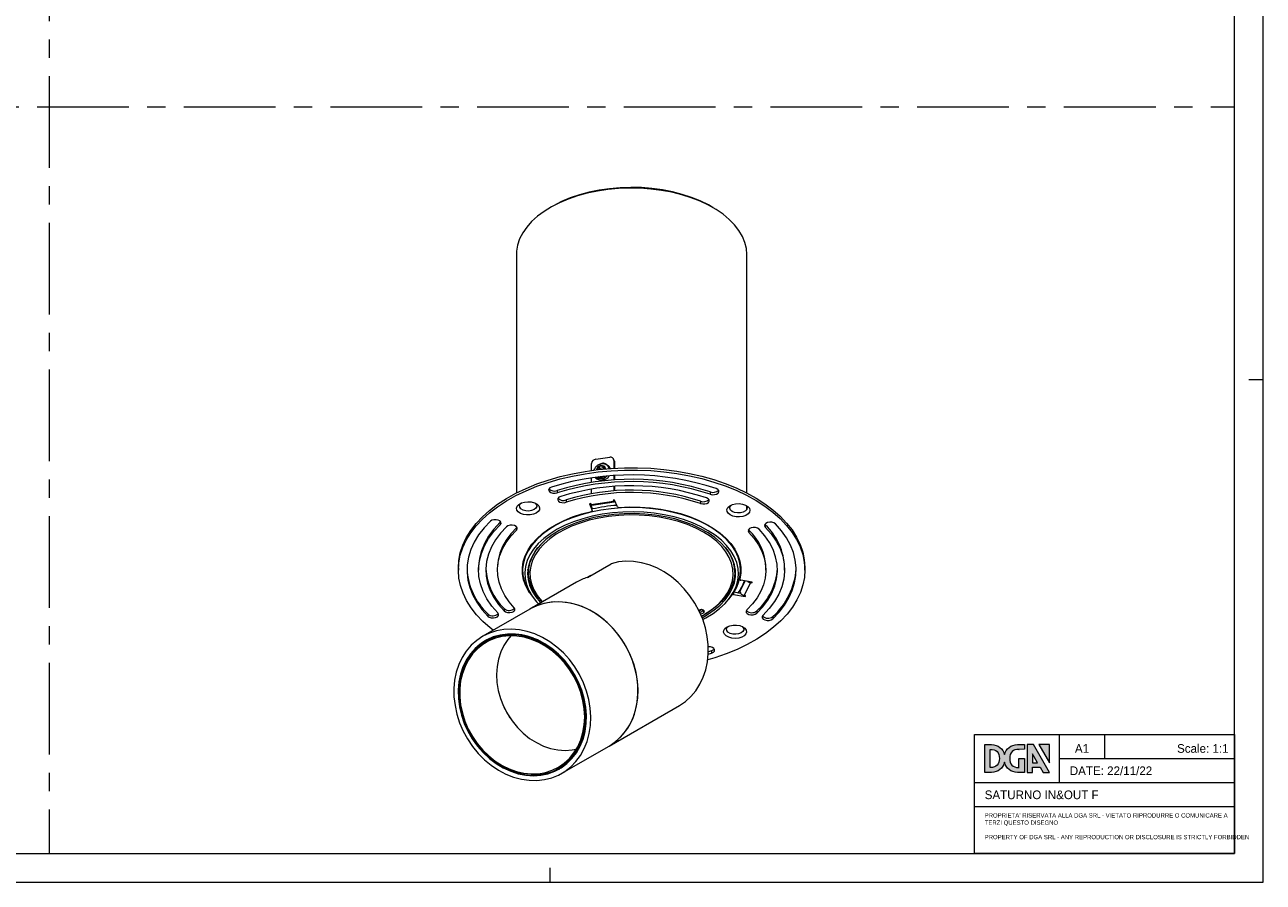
# Model space of a CAD drawing. Header units: millimetres. Extents: x 0 to 841, y 0 to 594.
# Tile 2 of 3: x 412 to 841, y 0 to 297. Entities that reach past the tile are written whole.
import ezdxf

# ---------------------------------------------------------------- set-up
doc = ezdxf.new("R2010")
doc.units = ezdxf.units.MM
doc.header["$LTSCALE"] = 2.5
doc.linetypes.add('CENTERX2', pattern=[20.32, 12.7, -2.54, 2.54, -2.54])
for name, color, linetype, lineweight in [('DGA-lighting', 7, 'Continuous', 0), ('DGA-quote', 251, 'Continuous', 0), ('DGA-txt', 7, 'Continuous', 0)]:
    doc.layers.add(name, color=color, linetype=linetype, lineweight=lineweight)

# ---------------------------------------------------------------- blocks, each defined once
blk = doc.blocks.new('LOGO DGA2')
at = {"layer": 'DGA-txt'}
h = blk.add_hatch(color=256, dxfattribs=at)
h.dxf.hatch_style = 1
edge = h.paths.add_edge_path()
edge.add_spline(control_points=[(480.9, 61.9), (480.9, 61.9), (480.9, 81.7), (480.9, 81.7), (480.9, 81.7), (483.9, 81.7), (486.8, 81.7)], knot_values=[2.5, 2.5, 2.5, 2.5, 3.5, 3.5, 3.5, 4, 4, 4, 4], degree=3, periodic=0)
edge.add_spline(control_points=[(486.8, 81.7), (489.8, 81.7), (492.7, 81.7), (492.7, 81.7), (492.7, 81.7), (492.7, 74.2), (492.7, 66.7)], knot_values=[1.5, 1.5, 1.5, 1.5, 2, 2, 2, 2.5, 2.5, 2.5, 2.5], degree=3, periodic=0)
edge.add_spline(control_points=[(492.7, 66.7), (492.7, 59.2), (492.7, 51.7), (492.7, 51.7), (492.7, 51.7), (489, 51.7), (485.3, 51.7)], knot_values=[0.5, 0.5, 0.5, 0.5, 1, 1, 1, 1.5, 1.5, 1.5, 1.5], degree=3, periodic=0)
edge.add_spline(control_points=[(485.3, 51.7), (481.6, 51.7), (478, 51.7), (478, 51.7)], knot_values=[0, 0, 0, 0, 0.5, 0.5, 0.5, 0.5], degree=3, periodic=0)
edge.add_spline(control_points=[(478, 51.7), (463.6, 51.7), (452.9, 60.8), (449.7, 73.5)], knot_values=[19, 19, 19, 19, 20, 20, 20, 20], degree=3, periodic=0)
edge.add_spline(control_points=[(449.7, 73.5), (446.5, 60.8), (435.8, 51.7), (421.5, 51.7)], knot_values=[18, 18, 18, 18, 19, 19, 19, 19], degree=3, periodic=0)
edge.add_spline(control_points=[(421.5, 51.7), (421.5, 51.7), (406.7, 51.7), (406.7, 51.7), (406.7, 51.7), (406.7, 66.7), (406.7, 81.7)], knot_values=[16.5, 16.5, 16.5, 16.5, 17.5, 17.5, 17.5, 18, 18, 18, 18], degree=3, periodic=0)
edge.add_spline(control_points=[(406.7, 81.7), (406.7, 96.7), (406.7, 111.7), (406.7, 111.7), (406.7, 111.7), (410.4, 111.7), (414.1, 111.7)], knot_values=[15.5, 15.5, 15.5, 15.5, 16, 16, 16, 16.5, 16.5, 16.5, 16.5], degree=3, periodic=0)
edge.add_spline(control_points=[(414.1, 111.7), (417.8, 111.7), (421.5, 111.7), (421.5, 111.7), (436, 111.7), (446.5, 102.8), (449.7, 90)], knot_values=[14, 14, 14, 14, 14.5, 14.5, 14.5, 15.5, 15.5, 15.5, 15.5], degree=3, periodic=0)
edge.add_spline(control_points=[(449.7, 90), (452.9, 102.8), (463.4, 111.7), (477.9, 111.7)], knot_values=[13, 13, 13, 13, 14, 14, 14, 14], degree=3, periodic=0)
edge.add_spline(control_points=[(477.9, 111.7), (477.9, 111.7), (492.7, 111.7), (492.7, 111.7), (492.7, 111.7), (492.7, 109.2), (492.7, 106.6)], knot_values=[11.5, 11.5, 11.5, 11.5, 12.5, 12.5, 12.5, 13, 13, 13, 13], degree=3, periodic=0)
edge.add_spline(control_points=[(492.7, 106.6), (492.7, 104.1), (492.7, 101.6), (492.7, 101.6), (492.7, 101.6), (489.8, 101.6), (486.8, 101.6)], knot_values=[10.5, 10.5, 10.5, 10.5, 11, 11, 11, 11.5, 11.5, 11.5, 11.5], degree=3, periodic=0)
edge.add_spline(control_points=[(486.8, 101.6), (483.9, 101.6), (480.9, 101.5), (480.9, 101.5), (480.9, 101.5), (480.9, 101.5), (480.9, 101.5)], knot_values=[9.99999, 9.99999, 9.99999, 9.99999, 10.49999, 10.49999, 10.49999, 10.5, 10.5, 10.5, 10.5], degree=3, periodic=0)
edge.add_spline(control_points=[(480.9, 101.5), (480.9, 101.5), (481, 101.5), (481, 101.5)], knot_values=[9.00001, 9.00001, 9.00001, 9.00001, 9.99999, 9.99999, 9.99999, 9.99999], degree=3, periodic=0)
edge.add_spline(control_points=[(481, 101.5), (467.6, 101.5), (460.9, 94.8), (460.9, 81.7)], knot_values=[8, 8, 8, 8, 9, 9, 9, 9], degree=3, periodic=0)
edge.add_spline(control_points=[(460.9, 81.7), (460.9, 69.9), (466.5, 62), (480.9, 61.9)], knot_values=[7, 7, 7, 7, 8, 8, 8, 8], degree=3, periodic=0)
edge = h.paths.add_edge_path(flags=16)
edge.add_spline(control_points=[(418.5, 101.5), (431.8, 101.5), (438.5, 94.8), (438.5, 81.7)], knot_values=[8, 8, 8, 8, 9, 9, 9, 9], degree=3, periodic=0)
edge.add_spline(control_points=[(438.5, 81.7), (438.5, 69.9), (432.9, 62), (418.5, 61.9)], knot_values=[0, 0, 0, 0, 1, 1, 1, 1], degree=3, periodic=0)
edge.add_spline(control_points=[(418.5, 61.9), (418.5, 61.9), (418.5, 101.5), (418.5, 101.5)], knot_values=[4, 4, 4, 4, 5, 5, 5, 5], degree=3, periodic=0)
h = blk.add_hatch(color=256, dxfattribs=at)
h.dxf.hatch_style = 1
h.paths.add_polyline_path([(512.1, 111.7), (510.5, 111.7), (504, 111.7), (498.7, 111.7), (498.7, 51.7), (510.5, 51.7), (510.5, 62.6), (526.9, 62.6), (533.1, 51.7), (546.7, 51.7)])
edge = h.paths.add_edge_path(flags=16)
edge.add_spline(control_points=[(515.8, 72.5), (513.2, 72.5), (510.5, 72.5), (510.5, 72.5), (510.5, 72.5), (510.5, 91.8), (510.5, 91.8)], knot_values=[0.5, 0.5, 0.5, 0.5, 1, 1, 1, 2, 2, 2, 2], degree=3, periodic=0)
edge.add_spline(control_points=[(510.5, 91.8), (512.4, 87.6), (513.9, 85.1), (513.9, 85.1), (513.9, 85.1), (521.2, 72.5), (521.2, 72.5), (521.2, 72.5), (518.5, 72.5), (515.8, 72.5)], knot_values=[2, 2, 2, 2, 3, 3, 3, 4, 4, 4, 4.5, 4.5, 4.5, 4.5], degree=3, periodic=0)
h = blk.add_hatch(color=256, dxfattribs=at)
h.dxf.hatch_style = 1
h.paths.add_polyline_path([(546.7, 111.7), (524.1, 111.7), (546.7, 72.5)])
at = {"layer": 'DGA-txt', "lineweight": 0}
for points in [[(546.7, 51.7), (512.1, 111.7), (510.5, 111.7), (504, 111.7), (498.7, 111.7), (498.7, 51.7), (510.5, 51.7), (510.5, 62.6), (526.9, 62.6), (533.1, 51.7), (546.7, 51.7)], [(524.1, 111.7), (546.7, 72.5), (546.7, 111.7), (524.1, 111.7)]]:
    blk.add_lwpolyline(points, dxfattribs=at)
for points, knots in [([(478, 51.7), (478, 51.7), (492.7, 51.7), (492.7, 51.7), (492.7, 51.7), (492.7, 81.7), (492.7, 81.7), (492.7, 81.7), (480.9, 81.7), (480.9, 81.7), (480.9, 81.7), (480.9, 61.9), (480.9, 61.9), (480.9, 61.9), (481, 61.9), (481, 61.9), (481, 61.9), (480.9, 61.9), (480.9, 61.9), (480.9, 61.9), (480.9, 61.9), (480.9, 61.9), (466.5, 62), (460.9, 69.9), (460.9, 81.7), (460.9, 94.8), (467.6, 101.5), (481, 101.5), (481, 101.5), (480.9, 101.5), (480.9, 101.5), (480.9, 101.5), (492.7, 101.6), (492.7, 101.6), (492.7, 101.6), (492.7, 111.7), (492.7, 111.7), (492.7, 111.7), (477.9, 111.7), (477.9, 111.7), (463.4, 111.7), (452.9, 102.8), (449.7, 90), (446.5, 102.8), (436, 111.7), (421.5, 111.7), (421.5, 111.7), (406.7, 111.7), (406.7, 111.7), (406.7, 111.7), (406.7, 51.7), (406.7, 51.7), (406.7, 51.7), (421.5, 51.7), (421.5, 51.7), (435.8, 51.7), (446.5, 60.8), (449.7, 73.5), (452.9, 60.8), (463.6, 51.7), (478, 51.7)], [0, 0, 0, 0, 1, 1, 1, 2, 2, 2, 3, 3, 3, 4, 4, 4, 5, 5, 5, 6, 6, 6, 7, 7, 7, 8, 8, 8, 9, 9, 9, 10, 10, 10, 11, 11, 11, 12, 12, 12, 13, 13, 13, 14, 14, 14, 15, 15, 15, 16, 16, 16, 17, 17, 17, 18, 18, 18, 19, 19, 19, 20, 20, 20, 20]), ([(521.2, 72.5), (521.2, 72.5), (510.5, 72.5), (510.5, 72.5), (510.5, 72.5), (510.5, 91.8), (510.5, 91.8), (512.4, 87.6), (513.9, 85.1), (513.9, 85.1), (513.9, 85.1), (521.2, 72.5), (521.2, 72.5)], [0, 0, 0, 0, 1, 1, 1, 2, 2, 2, 3, 3, 3, 4, 4, 4, 4])]:
    blk.add_open_spline(points, degree=3, knots=knots, dxfattribs=at)
for points in [[(418.5, 61.9), (418.5, 61.9), (418.5, 101.5), (418.5, 101.5)], [(418.5, 101.5), (431.8, 101.5), (438.5, 94.8), (438.5, 81.7)], [(438.5, 81.7), (438.5, 69.9), (432.9, 62), (418.5, 61.9)]]:
    blk.add_open_spline(points, degree=3, dxfattribs=at)

msp = doc.modelspace()

# ---------------------------------------------------------------- linework, layer by layer
at = {"layer": 'DGA-lighting', "linetype": 'Continuous'}
for p, q in [((594.74, 234.08), (594.03, 233.67)), ((595.18, 234.33), (594.74, 234.08)), ((650.47, 233.67), (649.76, 234.08)), ((582.35, 217.39), (582.35, 134.82)), ((662.15, 134.82), (662.15, 217.39)), ((609.81, 146.49), (614.66, 147.2)), ((616.27, 146.01), (616.03, 146.57)), ((616.11, 146.18), (616.11, 143.41)), ((616.35, 145.62), (616.11, 146.18)), ((608.35, 142.65), (608.35, 145.06)), ((611.01, 143.99), (610.39, 143)), ((610.39, 143), (610.46, 142.91)), ((612.24, 144.17), (611.01, 143.99)), ((611.3, 143.32), (611.01, 143.99)), ((611.3, 143.32), (611.09, 142.98)), ((612.53, 143.5), (611.3, 143.32)), ((612.85, 143.36), (612.24, 144.17)), ((612.53, 143.5), (612.24, 144.17)), ((612.76, 143.2), (612.53, 143.5)), ((612.72, 143.15), (612.85, 143.36)), ((613.34, 144.71), (613.42, 144.68)), ((613.41, 144.68), (613.42, 144.68)), ((613.42, 144.68), (613.43, 144.67)), ((613.97, 144.3), (614.05, 144.37)), ((614.41, 143.66), (614.39, 143.72)), ((614.52, 143.3), (614.41, 143.66)), ((614.51, 143.36), (614.79, 143.4)), ((614.83, 143.32), (614.74, 143.54)), ((614.79, 143.4), (614.83, 143.32)), ((616.35, 145.62), (616.35, 143.42)), ((608.35, 138.48), (608.35, 140.05)), ((610.89, 140.34), (610.55, 140)), ((610.55, 140), (610.63, 139.84)), ((610.8, 139.44), (610.72, 139.61)), ((610.87, 140.34), (611.05, 140.31)), ((611.99, 140.29), (611.99, 139.89)), ((612.76, 140.5), (612.76, 140.09)), ((612.76, 140.09), (612.84, 139.93)), ((613.01, 139.53), (612.93, 139.7)), ((616.11, 140.85), (616.11, 139.34)), ((616.35, 140.86), (616.35, 139.36)), ((596.48, 135.69), (596.48, 134.87)), ((608.35, 134.57), (608.35, 136.16)), ((616.11, 137.07), (616.11, 135.56)), ((616.35, 137.09), (616.35, 135.58)), ((649.47, 135.2), (649.47, 134.39)), ((599.64, 132.41), (599.64, 131.59)), ((608.11, 131.17), (607.62, 131.09)), ((607.62, 131.09), (608.63, 128.79)), ((608.63, 129.61), (607.96, 131.14)), ((608.23, 130.89), (608.11, 131.17)), ((608.23, 130.89), (615.99, 132.01)), ((609.53, 130.78), (608.23, 130.52)), ((608.44, 130.63), (616.2, 131.75)), ((608.63, 128.79), (608.63, 129.61)), ((608.64, 128.72), (608.64, 129.54)), ((616.62, 131.75), (615.59, 131.66)), ((616.35, 132.36), (615.87, 132.29)), ((615.87, 132.29), (615.99, 132.01)), ((615.99, 132.31), (615.99, 132.01)), ((617.35, 130.06), (616.35, 132.36)), ((646.13, 131.98), (646.13, 131.17)), ((662.15, 129.23), (662.15, 130.05)), ((576.93, 124.85), (576.77, 124.67)), ((576.77, 124.67), (576.77, 123.85)), ((582.35, 123.11), (582.35, 122.74)), ((582.51, 122.92), (582.35, 122.74)), ((582.35, 122.74), (582.35, 121.92)), ((662.88, 122), (662.76, 122.16)), ((662.88, 122), (662.88, 121.19)), ((668.56, 123.83), (668.44, 123.98)), ((668.56, 123.83), (668.56, 123.01)), ((562.25, 108.95), (562.25, 108.13)), ((569.25, 108.95), (569.25, 108.13)), ((575.75, 108.95), (575.75, 108.13)), ((584.5, 108.95), (584.5, 107.97)), ((586.55, 107.73), (586.55, 107.32)), ((586.58, 109.7), (586.68, 109.5)), ((606.92, 105.57), (615.17, 110.33)), ((657.82, 109.5), (657.92, 109.7)), ((658.16, 108.34), (657.95, 107.08)), ((657.95, 107.32), (657.95, 107.73)), ((660, 107.97), (660, 108.95)), ((668.75, 108.13), (668.75, 108.95)), ((675.25, 108.13), (675.25, 108.95)), ((682.25, 108.13), (682.25, 108.95)), ((603.15, 103.92), (587.05, 94.63)), ((608.1, 106.25), (606.92, 105.57)), ((608.1, 106.25), (608.1, 106.25)), ((659.69, 105.2), (659.69, 104.94)), ((659.69, 105.17), (659.69, 104.9)), ((661.53, 104.37), (659.76, 100.79)), ((664.01, 103.97), (660.05, 104.62)), ((663.39, 103.77), (661.2, 99.33)), ((663.39, 104.07), (663.39, 103.77)), ((663.39, 103.77), (663.87, 103.69)), ((663.87, 103.99), (663.87, 103.69)), ((663.87, 103.69), (664.01, 103.97)), ((587.78, 99.08), (588.47, 98.2)), ((656.03, 98.2), (656.72, 99.08)), ((657.58, 100.3), (657.58, 99.62)), ((657.58, 99.62), (661.54, 98.97)), ((660.02, 100.04), (657.66, 100.42)), ((659.76, 101.09), (659.76, 100.79)), ((661.68, 99.25), (661.2, 99.33)), ((661.54, 99.27), (661.54, 98.97)), ((661.54, 98.97), (661.68, 99.25)), ((587.05, 94.63), (570.7, 85.19)), ((578.12, 94.77), (578.12, 93.96)), ((645.62, 93.99), (646.51, 94.44)), ((572.44, 92.95), (572.44, 92.13)), ((645.58, 94.26), (645.51, 94.21)), ((646.17, 92.8), (647.14, 93.36)), ((647.14, 94.24), (647.14, 93.36)), ((647.14, 92.54), (647.5, 92.75)), ((665.58, 93.98), (665.58, 93.16)), ((671.16, 92.05), (671.16, 91.23)), ((571.95, 83.6), (571.65, 83.42)), ((648.8, 79.02), (649.97, 79.38)), ((649.97, 80.2), (648.83, 79.84)), ((649.97, 80.2), (649.97, 79.38)), ((579.91, 57.29), (578.13, 60.49)), ((614.46, 47.17), (638.81, 61.23)), ((598.11, 37.73), (614.46, 47.17)), ((597.06, 39.43), (597.36, 39.61))]:
    msp.add_line(p, q, dxfattribs=at)
at = {"layer": 'DGA-lighting', "linetype": 'Continuous', "flags": 128}
for points in [[(662.15, 217.39), (661.99, 219.45), (661.48, 221.59), (660.63, 223.69), (659.43, 225.74), (657.92, 227.71), (656.08, 229.6), (653.96, 231.37), (651.55, 233.02), (648.88, 234.54), (645.98, 235.9), (642.88, 237.1), (639.59, 238.13), (636.15, 238.98), (632.58, 239.64), (628.93, 240.1), (625.22, 240.36), (621.48, 240.42), (617.74, 240.27), (614.05, 239.93), (610.43, 239.39), (606.91, 238.65), (603.53, 237.73), (600.32, 236.63), (597.29, 235.36), (594.49, 233.93)], [(649.76, 234.08), (648.87, 234.58), (646.05, 235.97), (643.02, 237.19), (639.8, 238.25), (636.42, 239.12), (632.91, 239.8), (629.31, 240.29), (625.64, 240.58), (621.94, 240.66), (618.24, 240.54), (614.58, 240.22), (610.99, 239.7), (607.5, 238.98), (604.15, 238.08), (600.96, 237), (597.96, 235.74), (595.18, 234.33)], [(594.49, 233.93), (591.92, 232.36), (589.63, 230.65), (587.62, 228.83), (585.92, 226.91), (584.53, 224.9), (583.48, 222.83), (582.77, 220.71), (582.4, 218.56), (582.35, 217.39)], [(616.27, 146.01), (616.33, 145.86), (616.35, 145.62)], [(562.25, 108.95), (562.41, 111.49), (562.92, 114.12), (563.78, 116.73), (564.99, 119.29), (566.52, 121.79), (568.39, 124.22), (570.57, 126.55), (573.06, 128.78), (575.83, 130.9), (578.88, 132.89), (582.18, 134.73), (585.72, 136.43), (589.47, 137.96), (593.41, 139.32), (597.52, 140.51), (601.78, 141.51), (606.16, 142.32), (610.63, 142.93), (615.17, 143.35), (619.75, 143.56), (624.35, 143.57), (628.93, 143.37), (633.47, 142.98), (637.95, 142.38), (642.34, 141.59), (646.61, 140.61), (650.74, 139.44), (654.69, 138.09), (658.46, 136.57), (662.02, 134.89), (665.34, 133.05)], [(574.34, 87.28), (573.29, 88.11), (570.78, 90.33), (568.57, 92.66), (566.68, 95.08), (565.11, 97.57), (563.87, 100.13), (562.98, 102.73), (562.44, 105.37), (562.25, 108.02), (562.41, 110.67), (562.92, 113.31), (563.78, 115.91), (564.99, 118.47), (566.52, 120.97), (568.39, 123.4), (570.57, 125.73), (573.06, 127.97), (575.83, 130.08), (578.88, 132.07), (582.18, 133.91), (585.72, 135.61), (589.47, 137.14), (593.41, 138.51), (597.52, 139.69), (601.78, 140.69), (606.16, 141.5), (610.63, 142.12), (615.17, 142.53), (619.75, 142.74), (624.35, 142.75), (628.93, 142.56), (633.47, 142.16), (637.95, 141.56), (642.34, 140.77), (646.61, 139.79), (650.74, 138.62), (654.69, 137.27), (658.46, 135.75), (662.02, 134.07), (665.34, 132.24)], [(609.25, 142.76), (609.29, 142.88), (609.34, 142.97)], [(609.27, 142.77), (609.38, 143.07), (609.45, 143.23)], [(610.17, 142.88), (610.17, 142.97), (610.28, 143.46), (610.59, 143.9), (611.07, 144.23), (611.62, 144.41), (612.18, 144.39), (612.65, 144.2), (612.97, 143.85), (613.08, 143.39), (613.06, 143.18)], [(612.58, 140.56), (611.62, 140.35), (610.93, 140.38)], [(594.53, 136.89), (593.94, 136.6), (593.58, 136.19), (593.52, 135.75), (593.76, 135.32), (594.26, 134.97), (594.96, 134.77), (595.73, 134.73), (596.48, 134.87)], [(597.69, 133.61), (597.1, 133.32), (596.74, 132.92), (596.68, 132.47), (596.92, 132.04), (597.42, 131.69), (598.12, 131.49), (598.9, 131.45), (599.64, 131.59)], [(646.13, 131.17), (646.87, 131.02), (647.65, 131.04), (648.35, 131.23), (648.88, 131.56), (649.14, 131.99), (649.1, 132.44), (648.77, 132.85), (648.19, 133.15)], [(649.47, 134.39), (650.21, 134.24), (650.99, 134.26), (651.69, 134.45), (652.21, 134.78), (652.48, 135.21), (652.44, 135.66), (652.1, 136.07), (651.53, 136.37)], [(665.34, 133.05), (668.41, 131.08), (671.21, 128.97), (673.72, 126.75), (675.93, 124.42), (677.82, 122.01), (679.39, 119.51), (680.63, 116.96), (681.52, 114.35), (682.06, 111.72), (682.25, 109.07), (682.25, 108.95)], [(589.2, 127.83), (588.23, 127.43), (587.09, 127.21), (585.9, 127.2), (584.76, 127.38), (583.76, 127.76), (582.99, 128.29), (582.53, 128.92), (582.42, 129.61), (582.66, 130.28), (583.23, 130.89), (584.09, 131.37), (585.15, 131.68), (586.33, 131.79), (587.51, 131.71), (588.59, 131.42), (589.49, 130.96), (590.1, 130.38), (590.39, 129.71), (590.33, 129.02), (589.92, 128.37), (589.2, 127.83)], [(588.5, 129.06), (587.64, 128.72), (586.63, 128.58), (585.59, 128.64), (584.65, 128.9), (583.93, 129.33), (583.5, 129.88), (583.43, 130.48), (583.71, 131.06), (583.99, 131.32)], [(588.83, 131.33), (588.9, 131.27), (589.32, 130.72), (589.4, 130.12), (589.11, 129.55), (588.5, 129.06)], [(656.72, 99.08), (657.5, 100.17), (658.64, 102.17), (659.44, 104.22), (659.89, 106.31), (659.99, 108.42), (659.74, 110.52), (659.14, 112.59), (658.2, 114.63), (656.91, 116.6), (655.31, 118.49), (653.4, 120.28), (651.19, 121.96), (648.72, 123.51), (646, 124.91), (643.05, 126.16), (639.92, 127.23), (636.61, 128.12), (633.18, 128.83), (629.64, 129.34), (626.03, 129.65), (622.39, 129.76), (618.75, 129.67), (615.13, 129.37), (611.59, 128.88), (608.14, 128.19), (604.83, 127.3), (601.68, 126.24), (598.72, 125.01), (595.98, 123.62)], [(608.44, 130.63), (608.43, 130.63), (608.37, 130.66), (608.3, 130.74), (608.23, 130.89)], [(608.32, 128.45), (608.4, 128.48), (608.48, 128.51), (608.54, 128.54), (608.59, 128.59), (608.62, 128.64), (608.64, 128.69), (608.64, 128.74), (608.63, 128.79)], [(608.63, 129.61), (608.64, 129.56), (608.64, 129.54)], [(615.99, 132.01), (616.06, 131.87), (616.13, 131.78), (616.19, 131.75), (616.25, 131.77), (616.29, 131.86), (616.33, 131.99), (616.35, 132.17), (616.35, 132.36)], [(617.9, 129.84), (621.54, 129.98), (625.19, 129.92), (628.81, 129.65), (632.37, 129.19), (635.83, 128.53), (639.17, 127.68), (642.36, 126.65), (645.35, 125.44), (648.13, 124.08), (650.67, 122.56), (652.95, 120.92), (654.94, 119.15), (656.62, 117.28), (657.99, 115.33), (659.02, 113.31), (659.72, 111.24), (660.06, 109.14), (660.05, 107.03), (659.69, 104.94)], [(665.34, 132.24), (668.41, 130.26), (671.21, 128.16), (673.72, 125.93), (675.93, 123.61), (677.82, 121.19), (679.39, 118.7), (680.63, 116.14), (681.52, 113.54), (682.06, 110.9), (682.25, 108.25), (682.09, 105.6), (681.58, 102.96), (680.72, 100.36), (679.51, 97.79), (677.98, 95.29), (676.11, 92.87), (673.93, 90.53), (671.44, 88.3), (668.67, 86.19), (665.62, 84.2), (662.32, 82.35), (658.78, 80.66), (655.03, 79.12), (651.09, 77.76), (648.63, 77.02)], [(656.36, 127.22), (655.67, 127.78), (655.29, 128.43), (655.27, 129.12), (655.6, 129.78), (656.25, 130.36), (657.16, 130.8), (658.26, 131.06), (659.45, 131.13), (660.62, 130.99), (661.66, 130.66), (662.49, 130.16), (663.03, 129.55), (663.24, 128.87), (663.08, 128.19), (662.59, 127.56), (661.8, 127.05), (660.78, 126.69), (659.62, 126.52), (658.43, 126.56), (657.31, 126.8), (656.36, 127.22)], [(657.08, 128.43), (656.5, 128.93), (656.24, 129.52), (656.35, 130.11), (656.81, 130.65), (656.81, 130.66)], [(661.66, 130.66), (661.97, 130.35), (662.23, 129.76), (662.12, 129.16), (661.67, 128.62), (660.92, 128.2), (659.97, 127.96), (658.93, 127.92), (657.93, 128.08), (657.08, 128.43)], [(573.34, 125.03), (571.15, 122.71), (569.28, 120.29), (567.76, 117.79), (566.59, 115.22), (565.78, 112.62), (565.34, 109.98), (565.27, 107.33), (565.56, 104.68), (566.23, 102.06), (567.26, 99.48), (568.64, 96.95), (570.37, 94.5), (572.44, 92.13)], [(576.77, 124.67), (574.58, 122.32), (572.74, 119.87), (571.28, 117.34), (570.21, 114.74), (569.53, 112.1), (569.26, 109.43), (569.25, 108.95)], [(576.77, 123.85), (577.04, 124.27), (577, 124.72), (576.66, 125.13), (576.09, 125.43), (575.35, 125.58), (574.57, 125.56), (573.87, 125.37), (573.34, 125.03)], [(586.91, 100.31), (586.69, 100.65), (585.6, 102.67), (584.86, 104.73), (584.47, 106.82), (584.43, 108.93), (584.73, 111.03), (585.39, 113.1), (586.39, 115.13), (587.72, 117.09), (589.38, 118.97), (591.34, 120.74), (593.59, 122.41), (596.1, 123.93), (598.86, 125.31), (601.83, 126.53), (605, 127.58), (608.32, 128.45)], [(647.14, 121.28), (644.49, 122.66), (641.62, 123.88), (638.55, 124.92), (635.31, 125.78), (631.93, 126.45), (628.46, 126.91), (624.92, 127.17), (621.36, 127.22), (617.8, 127.07), (614.29, 126.7), (610.86, 126.14), (607.55, 125.37), (604.39, 124.42), (601.42, 123.29), (598.65, 121.99), (596.13, 120.53), (593.88, 118.94), (591.92, 117.22), (590.26, 115.39), (588.94, 113.48), (587.96, 111.5), (587.33, 109.48), (587.06, 107.42), (587.15, 105.37), (587.6, 103.32), (588.41, 101.32), (589.56, 99.37), (591.05, 97.5), (591.39, 97.13)], [(646.9, 90.98), (648, 91.57), (650.48, 93.1), (652.69, 94.76), (654.6, 96.54), (656.21, 98.43), (657.48, 100.39), (658.42, 102.41), (659.01, 104.48), (659.25, 106.57), (659.12, 108.67), (658.65, 110.75), (657.82, 112.79), (656.65, 114.77), (655.15, 116.68), (653.33, 118.49), (651.22, 120.2), (648.82, 121.77), (646.17, 123.2), (643.29, 124.48), (640.2, 125.59), (636.95, 126.51), (633.55, 127.25), (630.04, 127.79), (626.46, 128.13), (622.83, 128.27), (619.2, 128.2), (615.61, 127.92), (612.07, 127.44), (608.63, 126.77), (605.33, 125.9), (602.18, 124.85), (599.23, 123.63), (596.5, 122.25), (596.5, 122.25)], [(646.65, 91.63), (648.56, 92.72), (650.87, 94.31), (652.91, 96.01), (654.63, 97.83), (656.04, 99.74), (657.11, 101.71), (657.83, 103.74), (658.2, 105.8), (658.21, 107.88), (657.87, 109.94), (657.17, 111.97), (656.12, 113.95), (654.74, 115.86), (653.03, 117.69), (651.02, 119.4), (648.72, 120.99), (646.16, 122.45), (643.36, 123.74), (640.35, 124.87), (637.17, 125.82), (633.83, 126.59), (630.38, 127.16), (626.84, 127.52), (623.27, 127.68), (619.68, 127.64), (616.12, 127.39), (612.61, 126.93), (609.21, 126.28), (605.93, 125.43), (602.82, 124.4), (599.9, 123.2), (597.2, 121.83), (597.2, 121.83)], [(672.06, 124.14), (671.55, 124.48), (670.86, 124.68), (670.08, 124.72), (669.34, 124.58), (668.74, 124.29), (668.39, 123.89), (668.32, 123.44), (668.56, 123.01)], [(575.94, 93.26), (573.87, 95.64), (572.17, 98.12), (570.85, 100.68), (569.92, 103.3), (569.39, 105.95), (569.26, 108.62), (569.53, 111.28), (570.21, 113.92), (571.28, 116.52), (572.74, 119.05), (574.58, 121.5), (576.77, 123.85)], [(578.92, 123.11), (576.82, 120.87), (575.07, 118.54), (573.68, 116.12), (572.66, 113.65), (572.02, 111.13), (571.76, 108.59), (571.88, 106.05), (572.38, 103.53), (573.27, 101.03), (574.53, 98.6), (576.15, 96.23), (578.12, 93.96)], [(582.35, 122.74), (580.42, 120.68), (578.81, 118.53), (577.53, 116.31), (576.59, 114.03), (576, 111.71), (575.76, 109.37), (575.75, 108.95)], [(581.62, 95.08), (579.8, 97.17), (578.31, 99.35), (577.15, 101.6), (576.33, 103.89), (575.87, 106.22), (575.76, 108.56), (576, 110.9), (576.59, 113.21), (577.53, 115.49), (578.81, 117.71), (580.42, 119.86), (582.35, 121.92)], [(582.35, 121.92), (582.61, 122.35), (582.58, 122.8), (582.24, 123.2), (581.66, 123.51), (580.93, 123.66), (580.15, 123.63), (579.44, 123.44), (578.92, 123.11)], [(595.98, 123.62), (593.49, 122.09), (591.26, 120.42), (589.33, 118.63), (587.7, 116.75), (586.39, 114.78), (585.42, 112.75), (584.79, 110.68), (584.51, 108.58), (584.59, 106.47), (585.02, 104.38), (585.79, 102.32), (586.9, 100.32), (587.78, 99.08)], [(596.5, 122.25), (594.02, 120.72), (591.81, 119.06), (589.9, 117.27), (588.29, 115.39), (587.02, 113.43), (586.08, 111.41), (585.49, 109.34), (585.25, 107.25), (585.38, 105.15), (585.85, 103.07), (586.68, 101.03), (587.85, 99.05), (589.35, 97.14), (590.07, 96.37)], [(597.2, 121.83), (594.75, 120.32), (592.57, 118.67), (590.69, 116.91), (589.12, 115.05), (587.88, 113.1), (586.99, 111.09), (586.44, 109.05), (586.25, 106.98), (586.42, 104.91), (586.94, 102.86), (587.81, 100.85), (589.03, 98.9), (590.58, 97.03), (590.8, 96.79)], [(646.41, 92.13), (648.37, 93.29), (650.62, 94.88), (652.58, 96.6), (654.24, 98.43), (655.56, 100.34), (656.54, 102.32), (657.17, 104.34), (657.44, 106.39), (657.35, 108.45), (656.9, 110.49), (656.09, 112.5), (654.94, 114.45), (653.45, 116.32), (651.64, 118.09), (649.53, 119.75), (647.14, 121.28)], [(662.88, 121.19), (664.7, 119.09), (666.19, 116.92), (667.35, 114.67), (668.17, 112.38), (668.63, 110.05), (668.74, 107.71), (668.5, 105.37), (667.91, 103.06), (666.97, 100.78), (665.69, 98.56), (664.08, 96.41), (662.15, 94.35)], [(666.38, 122.31), (665.87, 122.65), (665.18, 122.86), (664.4, 122.9), (663.66, 122.76), (663.06, 122.47), (662.71, 122.07), (662.64, 121.62), (662.88, 121.19)], [(665.58, 93.16), (667.68, 95.4), (669.43, 97.73), (670.82, 100.15), (671.84, 102.62), (672.48, 105.14), (672.74, 107.67), (672.62, 110.22), (672.11, 112.74), (671.23, 115.23), (669.97, 117.67), (668.35, 120.04), (666.38, 122.31)], [(668.56, 123.01), (670.63, 120.63), (672.33, 118.14), (673.65, 115.59), (674.58, 112.97), (675.11, 110.32), (675.24, 107.65), (674.97, 104.99), (674.29, 102.35), (673.22, 99.75), (671.76, 97.22), (669.92, 94.77), (667.73, 92.42)], [(671.16, 91.23), (673.35, 93.56), (675.22, 95.98), (676.74, 98.48), (677.91, 101.04), (678.72, 103.65), (679.16, 106.29), (679.23, 108.94), (678.94, 111.58), (678.27, 114.21), (677.24, 116.79), (675.86, 119.32), (674.13, 121.77), (672.06, 124.14)], [(591.28, 97.07), (589.89, 98.61), (588.55, 100.51), (587.55, 102.48), (586.89, 104.5), (586.57, 106.55), (586.62, 108.6), (587.02, 110.64), (587.77, 112.65), (588.86, 114.61), (589.79, 115.89)], [(654.71, 115.89), (655.32, 115.09), (656.49, 113.15), (657.33, 111.15), (657.81, 109.11), (657.95, 107.06), (657.73, 105.01), (657.15, 102.98), (656.23, 101), (654.97, 99.08), (653.39, 97.24), (651.49, 95.5), (649.31, 93.87), (647.5, 92.75)], [(584.53, 107.18), (584.47, 107.64), (584.41, 108.54)], [(584.55, 110.09), (584.51, 109.56), (584.5, 108.95)], [(586.55, 107.08), (586.42, 107.77), (586.34, 108.34)], [(638.81, 61.23), (640.92, 62.65), (642.82, 64.37), (644.5, 66.34), (645.93, 68.56), (647.09, 70.99), (647.96, 73.6), (648.54, 76.36), (648.81, 79.23), (648.78, 82.18), (648.44, 85.15), (647.8, 88.13), (646.87, 91.07), (645.65, 93.92), (644.17, 96.67), (642.45, 99.25), (640.5, 101.66), (638.35, 103.85), (636.03, 105.79), (633.56, 107.47), (630.99, 108.85), (628.34, 109.93), (625.65, 110.68), (622.96, 111.1), (620.29, 111.18), (617.68, 110.93), (615.17, 110.33)], [(660, 108.95), (659.99, 109.4), (659.95, 110.09)], [(660.09, 108.54), (660.05, 107.85), (659.97, 107.18)], [(659.69, 104.94), (659.69, 104.89), (659.7, 104.83), (659.73, 104.78), (659.77, 104.74), (659.82, 104.7), (659.89, 104.66), (659.97, 104.64), (660.05, 104.62)], [(578.12, 93.96), (578.63, 93.61), (579.32, 93.41), (580.1, 93.37), (580.84, 93.51), (581.44, 93.8), (581.79, 94.2), (581.86, 94.65), (581.62, 95.08)], [(614.46, 47.17), (615.52, 47.83), (617.54, 49.4), (619.34, 51.26), (620.9, 53.37), (622.2, 55.71), (623.22, 58.25), (623.94, 60.95), (624.37, 63.78), (624.48, 66.7), (624.29, 69.68), (623.79, 72.68), (622.99, 75.65), (621.9, 78.56), (620.53, 81.37), (618.91, 84.04), (617.05, 86.55), (614.97, 88.84), (612.72, 90.91), (610.3, 92.71), (607.76, 94.23), (605.13, 95.45), (602.45, 96.34), (599.74, 96.9), (597.04, 97.13), (594.39, 97.01), (591.83, 96.55), (589.38, 95.76), (587.08, 94.64), (587.05, 94.63)], [(614.46, 47.17), (616.58, 48.6), (618.49, 50.32), (620.17, 52.31), (621.6, 54.54), (622.76, 56.98), (623.63, 59.61), (624.2, 62.38), (624.46, 65.27), (624.42, 68.22), (624.07, 71.22), (623.42, 74.2), (622.47, 77.15), (621.23, 80.01), (619.73, 82.76), (617.98, 85.35), (616.01, 87.75), (613.84, 89.93), (611.5, 91.86), (609.02, 93.53), (606.43, 94.89), (603.76, 95.94), (601.06, 96.67), (598.35, 97.06), (595.68, 97.11), (593.07, 96.82), (590.56, 96.19), (588.18, 95.23), (587.05, 94.63)], [(647.14, 93.36), (647.38, 93.56), (647.46, 93.81), (647.38, 94.05), (647.14, 94.26), (646.78, 94.39), (646.36, 94.44), (645.94, 94.39), (645.58, 94.26)], [(646.55, 94.43), (645.98, 94.14), (645.63, 93.97)], [(572.44, 92.13), (572.95, 91.79), (573.64, 91.58), (574.42, 91.55), (575.16, 91.69), (575.76, 91.98), (576.11, 92.38), (576.18, 92.83), (575.94, 93.26)], [(662.15, 94.35), (661.89, 93.92), (661.92, 93.47), (662.26, 93.07), (662.84, 92.76), (663.57, 92.61), (664.35, 92.63), (665.06, 92.83), (665.58, 93.16)], [(667.73, 92.42), (667.46, 92), (667.5, 91.55), (667.84, 91.14), (668.41, 90.84), (669.15, 90.68), (669.93, 90.71), (670.63, 90.9), (671.16, 91.23)], [(561.54, 72.78), (560.97, 70.01), (560.7, 67.12), (560.74, 64.17), (561.09, 61.18), (561.74, 58.19), (562.68, 55.24), (563.91, 52.38), (565.41, 49.63), (567.16, 47.04), (569.13, 44.63), (571.3, 42.45), (573.64, 40.51), (576.12, 38.85), (578.7, 37.48), (581.37, 36.42), (584.07, 35.69), (586.78, 35.3), (589.45, 35.24), (592.06, 35.53), (594.57, 36.16), (596.95, 37.12), (599.17, 38.39), (601.19, 39.96), (602.99, 41.82), (604.55, 43.93), (605.85, 46.27), (606.87, 48.8), (607.59, 51.51), (608.02, 54.34), (608.13, 57.26), (607.94, 60.24), (607.44, 63.24), (606.64, 66.21), (605.55, 69.12), (604.18, 71.93), (602.56, 74.6), (600.7, 77.1), (598.62, 79.4), (596.37, 81.47), (593.95, 83.27), (591.41, 84.79), (588.78, 86), (586.1, 86.9), (583.39, 87.46), (580.69, 87.69), (578.04, 87.57), (575.48, 87.11), (573.03, 86.32), (570.73, 85.2), (568.61, 83.78), (566.69, 82.06), (565.01, 80.07), (563.58, 77.84), (562.42, 75.4), (561.54, 72.78)], [(563, 72.06), (562.45, 69.36), (562.21, 66.56), (562.27, 63.68), (562.65, 60.77), (563.33, 57.87), (564.31, 55.02), (565.57, 52.27), (567.09, 49.64), (568.86, 47.17), (570.85, 44.91), (573.02, 42.88), (575.36, 41.11), (577.82, 39.63), (580.38, 38.45), (582.99, 37.6), (585.62, 37.08), (588.24, 36.9), (590.8, 37.07), (593.27, 37.58), (595.62, 38.42), (597.81, 39.59), (599.81, 41.07), (601.59, 42.83), (603.14, 44.85), (604.42, 47.11), (605.42, 49.57), (606.12, 52.19), (606.52, 54.95), (606.61, 57.79), (606.39, 60.69), (605.86, 63.6), (605.03, 66.48), (603.91, 69.28), (602.51, 71.98), (600.86, 74.53), (598.98, 76.9), (596.9, 79.05), (594.64, 80.95), (592.23, 82.58), (589.72, 83.91), (587.13, 84.93), (584.51, 85.62), (581.88, 85.97), (579.29, 85.97), (576.76, 85.63), (574.35, 84.96), (572.08, 83.95), (569.98, 82.62), (568.08, 81), (566.42, 79.11), (565, 76.96), (563.86, 74.6), (563, 72.06)], [(655.3, 88.44), (656.27, 88.84), (657.41, 89.06), (658.6, 89.07), (659.74, 88.88), (660.74, 88.51), (661.51, 87.98), (661.97, 87.34), (662.08, 86.66), (661.84, 85.99), (661.27, 85.38), (660.41, 84.9), (659.35, 84.59), (658.17, 84.47), (656.99, 84.56), (655.91, 84.85), (655.01, 85.3), (654.4, 85.89), (654.11, 86.56), (654.17, 87.25), (654.58, 87.89), (655.3, 88.44)], [(660.51, 88.62), (660.57, 88.57), (661, 88.02), (661.07, 87.42), (660.79, 86.84), (660.17, 86.36), (659.31, 86.02), (658.3, 85.87), (657.26, 85.93), (656.33, 86.2), (655.6, 86.63), (655.18, 87.18), (655.1, 87.78), (655.39, 88.36), (655.66, 88.62)], [(597.15, 39.49), (599.18, 40.88), (601, 42.57), (602.58, 44.51), (603.91, 46.7), (604.97, 49.09), (605.73, 51.66), (606.19, 54.36), (606.35, 57.16), (606.2, 60.02), (605.75, 62.9), (604.99, 65.76), (603.94, 68.56), (602.62, 71.26), (601.04, 73.82), (599.23, 76.21), (597.21, 78.39), (595, 80.33), (592.65, 82.01), (590.18, 83.4), (587.64, 84.48), (585.04, 85.23), (582.43, 85.65), (579.86, 85.74), (577.34, 85.48), (574.92, 84.88), (572.64, 83.95), (570.52, 82.71), (568.6, 81.17), (566.89, 79.35), (565.43, 77.28), (564.24, 74.99), (563.33, 72.5), (562.71, 69.86), (562.4, 67.11), (562.4, 64.27), (562.7, 61.4), (563.31, 58.52), (564.21, 55.68), (565.4, 52.93), (566.85, 50.29), (568.55, 47.82), (570.47, 45.53), (572.59, 43.46), (574.87, 41.65), (577.28, 40.12), (579.79, 38.88), (582.37, 37.96), (584.98, 37.37), (587.57, 37.12), (590.12, 37.21), (592.59, 37.64), (594.95, 38.4), (597.15, 39.49)], [(596.95, 39.83), (598.95, 41.21), (600.74, 42.86), (602.3, 44.78), (603.6, 46.93), (604.64, 49.29), (605.39, 51.81), (605.85, 54.47), (606.01, 57.23), (605.86, 60.04), (605.41, 62.88), (604.66, 65.69), (603.63, 68.45), (602.33, 71.11), (600.78, 73.63), (598.99, 75.98), (597, 78.12), (594.84, 80.04), (592.52, 81.69), (590.09, 83.05), (587.58, 84.11), (585.03, 84.86), (582.46, 85.27), (579.93, 85.35), (577.45, 85.1), (575.07, 84.51), (572.82, 83.6), (570.74, 82.37), (568.84, 80.86), (567.17, 79.07), (565.73, 77.03), (564.56, 74.77), (563.66, 72.33), (563.05, 69.73), (562.75, 67.02), (562.74, 64.23), (563.04, 61.4), (563.64, 58.57), (564.53, 55.77), (565.7, 53.06), (567.13, 50.47), (568.8, 48.03), (570.69, 45.78), (572.77, 43.75), (575.02, 41.96), (577.39, 40.45), (579.87, 39.24), (582.4, 38.33), (584.97, 37.75), (587.52, 37.5), (590.03, 37.59), (592.46, 38.01), (594.78, 38.76), (596.95, 39.83)], [(580.46, 85.33), (579.4, 84.1), (578.03, 82.05), (576.94, 79.77), (576.14, 77.31), (575.65, 74.7), (575.48, 71.99), (575.62, 69.21), (576.08, 66.41), (576.84, 63.63), (577.9, 60.93), (579.24, 58.33), (580.84, 55.89), (582.68, 53.63), (584.71, 51.61), (586.92, 49.83), (589.27, 48.35), (591.71, 47.17), (594.22, 46.32), (596.75, 45.81), (599.27, 45.65), (601.72, 45.84), (603.11, 46.11)], [(649.97, 79.38), (650.56, 79.67), (650.92, 80.07), (650.98, 80.52), (650.74, 80.95), (650.24, 81.29), (649.54, 81.5), (648.81, 81.54)], [(650.87, 80.8), (650.56, 80.49), (649.97, 80.2)]]:
    msp.add_lwpolyline(points, dxfattribs=at)
at = {"layer": 'DGA-lighting', "linetype": 'Continuous'}
for centre, radius, start, end in [((609.96, 144.89), 1.61, 95.3246, 173.9168), ((614.96, 146.08), 1.15, 4.9113, 105.3411), ((612.4, 143.58), 1.58, 37.4285, 130.205), ((612.65, 142.95), 1.89, 10.5138, 76.4339), ((612.94, 142.75), 1.96, 19.4163, 55.7364), ((622.22, 47.6), 93.48, 71.7294, 107.2264), ((622.22, 52.56), 87.02, 71.7506, 107.2053), ((622.22, 51.74), 87.02, 71.7506, 107.2053), ((622.22, 54.4), 82.92, 71.7506, 107.2053), ((611.33, 141.43), 2.04, 216.074, 235.4031), ((611.5, 142.99), 3.14, 252.3529, 278.8455), ((611.46, 143.44), 3.15, 257.7069, 294.9455), ((611.75, 142.43), 3.14, 252.3529, 278.8456), ((611.58, 143.28), 3.02, 259.9817, 297.4546), ((611.99, 141.08), 1.85, 253.802, 303.2966), ((611.45, 143.59), 3.73, 290.6377, 308.705), ((611.71, 142.98), 3.68, 290.5418, 314.3381), ((595.48, 138), 2.52, 222.8594, 293.2856), ((598.64, 134.72), 2.52, 222.8595, 293.2855), ((622.22, 59.47), 76.35, 71.7506, 107.2053), ((622.22, 58.66), 76.35, 71.7506, 107.2053), ((650.49, 137.63), 2.63, 247.1866, 315.5392), ((621.9, 69.38), 61.35, 94.4461, 102.481), ((617.8, 130.39), 0.554, 216.4494, 280.048), ((647.15, 134.41), 2.63, 247.1866, 315.5392), ((649.81, 108.28), 18.95, 2.0233, 46.3875), ((653.66, 108.19), 21.6, 2.0233, 46.3874), ((598.78, 107.71), 12.23, 160.9119, 179.9137), ((645.67, 107.7), 12.28, 0.1259, 19.0485), ((588.02, 109.59), 22.79, 182.6227, 226.8786), ((592.4, 109.74), 20.68, 183.3063, 226.3349), ((651.52, 109.94), 21.27, 311.3772, 356.2361), ((655.13, 110.14), 24.17, 311.5442, 356.207), ((612.34, 88), 18.39, 107.1535, 119.9895), ((645.22, 110.2), 17.16, 324.2757, 340.252), ((663.7, 105.62), 1.88, 228.0817, 260.4731), ((657.44, 98.94), 0.7, 78.0763, 124.9589), ((661.39, 100.96), 1.64, 185.9591, 263.2707), ((579.85, 96.73), 2.61, 228.5296, 316.3181), ((574.17, 94.91), 2.61, 228.5296, 316.3181), ((643.35, 99.15), 6.21, 293.8861, 307.6153), ((663.88, 95.97), 2.62, 223.7289, 310.3747), ((669.46, 94.04), 2.62, 223.7289, 310.3747), ((581.09, 66.82), 19.11, 67.9581, 118.58), ((581.39, 67.83), 18.63, 121.3138, 163.1246), ((587.19, 56.04), 19.32, 302.0709, 351.7628), ((588.41, 55.65), 18.62, 256.8729, 298.7102)]:
    msp.add_arc(centre, radius, start, end, dxfattribs=at)
for centre, major_axis, ratio, start_param, end_param in [((611.99, 142.34), (2.56, 1.61), 0.57736, 0.366305, 0.504979), ((611.99, 142.34), (2.92, -1.2), 0.904439, 4.344405, 4.614337), ((612.23, 141.78), (2.56, 1.61), 0.57736, 3.507897, 3.77783), ((611.99, 142.34), (3.16, -0.5), 0.761577, 4.83206, 5.101993), ((612.23, 141.78), (2.18, 2.25), 0.658834, 4.116511, 4.386444), ((612.23, 141.78), (1.71, 2.71), 0.782479, 4.675868, 4.816379)]:
    msp.add_ellipse(centre, major_axis=major_axis, ratio=ratio, start_param=start_param, end_param=end_param, dxfattribs=at)
for points, knots in [([(613.08, 144.79), (613.06, 144.8), (612.77, 144.93), (612.12, 144.94), (611.2, 144.79), (610.33, 144.32), (609.73, 143.77), (609.54, 143.34), (609.49, 143.22)], [0, 0, 0, 0, 0.019832, 0.225893, 0.441279, 0.668957, 0.909511, 1, 1, 1, 1]), ([(578.13, 60.49), (578.13, 60.5), (578.12, 60.51), (578.1, 60.53), (578.08, 60.55), (578.04, 60.56), (578.02, 60.55), (578.01, 60.55)], [0, 0, 0, 0, 0.1266, 0.251211, 0.500584, 0.75177, 1, 1, 1, 1]), ([(580.12, 56.97), (580.08, 57.03), (580.01, 57.14), (579.94, 57.24), (579.91, 57.29)], [0, 0, 0, 0, 0.560012, 1, 1, 1, 1]), ([(580.12, 56.97), (580.13, 56.96), (580.14, 56.93), (580.14, 56.89), (580.13, 56.87), (580.12, 56.85), (580.11, 56.84), (580.11, 56.84)], [0, 0, 0, 0, 0.2483451, 0.4997175, 0.7489661, 0.8734261, 1, 1, 1, 1])]:
    msp.add_open_spline(points, degree=3, knots=knots, dxfattribs=at)
at = {"layer": 'DGA-quote', "linetype": 'CENTERX2'}
for p, q in [((420.5, 584), (420.5, 10)), ((10, 268.59), (831, 268.59))]:
    msp.add_line(p, q, dxfattribs=at)
at = {"layer": 'DGA-txt'}
for points in [[(0, 0), (841, 0), (841, 594), (0, 594)], [(10, 10), (831, 10), (831, 584), (10, 584)], [(741, 51.2), (831, 51.2), (831, 10), (741, 10)]]:
    msp.add_lwpolyline(points, close=True, dxfattribs=at)
for points in [[(841, 174), (836, 174)], [(741, 34.53), (770.47, 34.53), (770.47, 51.2)], [(786, 51.2), (786, 42.87)], [(770.47, 42.87), (831, 42.87)], [(770.47, 34.53), (831, 34.53)], [(741, 26.19), (831, 26.19)], [(594, 0), (594, 5)]]:
    msp.add_lwpolyline(points, dxfattribs=at)

# ---------------------------------------------------------------- block references
at = {"layer": 'DGA-txt', "xscale": 0.16, "yscale": 0.16, "zscale": 0.16}
msp.add_blockref('LOGO DGA2', (679.46, 29.79), dxfattribs=at)

# ---------------------------------------------------------------- texts
at = {"layer": 'DGA-txt', "attachment_point": 1}
for s, insert, char_height, width in [('\\pxqc;A1', (770.47, 47.84), 3, 15.529), ('\\pxqr;Scale: 1:1', (786, 47.84), 3, 43), ('\\A1;DATE: 22/11/22', (774.01, 40.11), 3, 84.1871), ('\\pxql;SATURNO IN&OUT F', (744.54, 31.78), 3, 84.1871), ('PROPRIETA’ RISERVATA ALLA DGA SRL - VIETATO RIPRODURRE O COMUNICARE A TERZI QUESTO DISEGNO\\P\\PPROPERTY OF DGA SRL - ANY REPRODUCTION OR DISCLOSURE IS STRICTLY FORBIDDEN', (744.54, 23.89), 1.5, 84.1871)]:
    msp.add_mtext(s, dxfattribs=dict(at, insert=insert, char_height=char_height, width=width))

doc.saveas('drawing.dxf')
